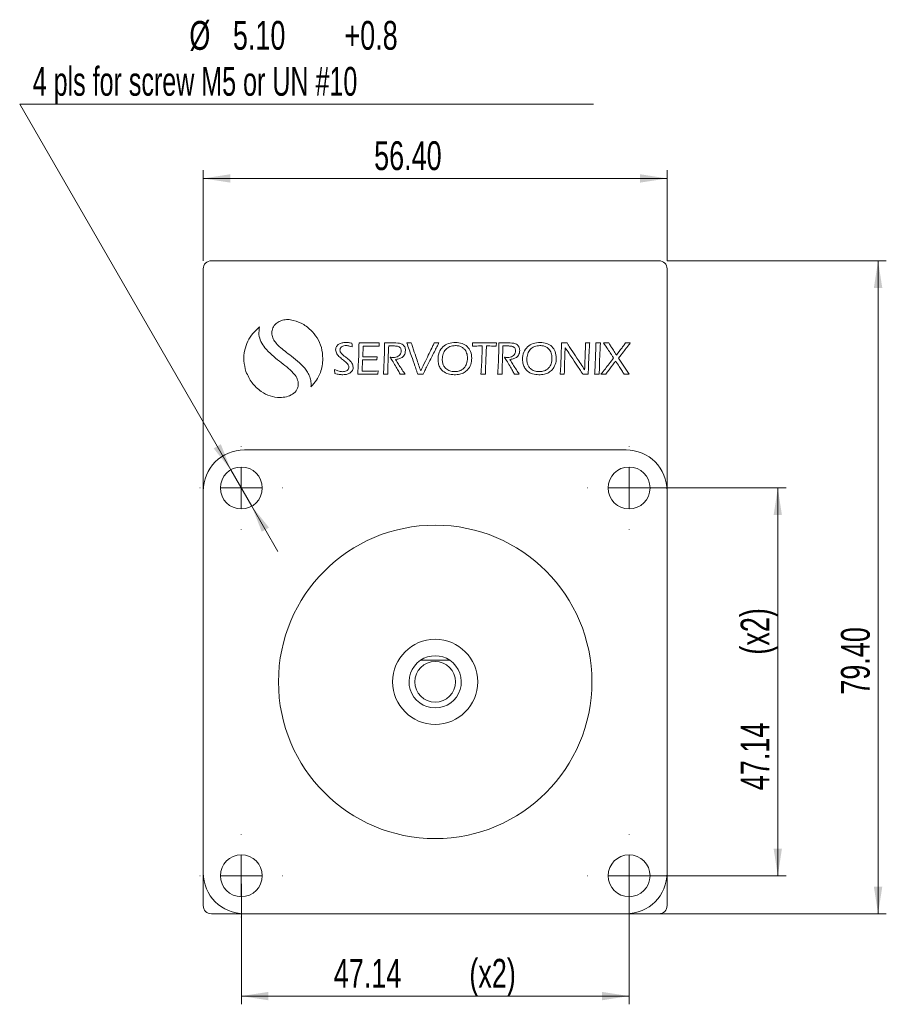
# Model space of a CAD drawing. Header units: millimetres. Extents: x 17 to 386, y 114 to 247.
# Tile 2 of 2: x 280 to 386, y 127 to 247. Entities that reach past the tile are written whole.
import ezdxf

# ---------------------------------------------------------------- set-up
doc = ezdxf.new("R2010")
doc.units = ezdxf.units.MM
doc.styles.add('SLDTEXTSTYLE0', font='TXT', dxfattribs={"width": 0.7})
doc.styles.add('SLDTEXTSTYLE1', font='TXT', dxfattribs={"width": 0.65})
doc.dimstyles.new('SLDDIMSTYLE0', dxfattribs={"dimtxt": 3.506, "dimasz": 3.302, "dimexe": 0, "dimexo": 0.0625, "dimgap": 0.8765, "dimtad": 1, "dimrnd": 1e-09, "dimzin": 12, "dimdsep": 46, "dimtxsty": 'SLDTEXTSTYLE0', "dimsah": 1, "dimcen": 0.09, "dimadec": 0, "dimazin": 3, "dimtfac": 1, "dimtofl": 0, "dimtmove": 0, "dimatfit": 3, "dimfxl": 1, "dimfrac": 2, "dimtolj": 1, "dimtzin": 12, "dimarcsym": 0})
doc.dimstyles.new('SLDDIMSTYLE8', dxfattribs={"dimtxt": 3.506, "dimasz": 3.302, "dimexe": 0, "dimexo": 0.0625, "dimgap": 0.8765, "dimtad": 1, "dimrnd": 1e-09, "dimzin": 4, "dimdsep": 46, "dimtxsty": 'SLDTEXTSTYLE0', "dimsah": 1, "dimcen": 0.09, "dimadec": 0, "dimazin": 1, "dimtfac": 1, "dimtofl": 0, "dimtmove": 0, "dimatfit": 3, "dimfxl": 1, "dimfrac": 2, "dimtolj": 1, "dimtzin": 12, "dimarcsym": 0})
doc.dimstyles.new('SLDDIMSTYLE9', dxfattribs={"dimtxt": 3.506, "dimasz": 3.302, "dimexe": 0, "dimexo": 0.0625, "dimgap": 0.8765, "dimtad": 0, "dimtih": 1, "dimtoh": 1, "dimrnd": 1e-09, "dimzin": 4, "dimdsep": 46, "dimtxsty": 'SLDTEXTSTYLE0', "dimsah": 1, "dimcen": 0, "dimadec": 0, "dimazin": 1, "dimtfac": 1, "dimtmove": 0, "dimatfit": 3, "dimfxl": 1, "dimfrac": 2, "dimtolj": 1, "dimtzin": 12, "dimarcsym": 0})

# ---------------------------------------------------------------- blocks, each defined once
blk = doc.blocks.new('_D_10')
at = {"color": 7, "linetype": 'Continuous', "lineweight": 0}
for p, q in [((358.96, 217.82), (385.6, 217.82)), ((384.6, 217.82), (384.6, 138.42)), ((354.96, 138.42), (385.6, 138.42))]:
    blk.add_line(p, q, dxfattribs=at)
for points in [[(384.6, 217.82), (384.09, 214.52), (385.11, 214.52)], [(384.6, 138.42), (385.11, 141.72), (384.09, 141.72)]]:
    blk.add_solid(points, dxfattribs=at)
at = {"color": 7, "linetype": 'Continuous', "lineweight": 0, "insert": (380.08, 165.06, 18.8), "char_height": 3.506, "attachment_point": 1, "rotation": 90, "style": 'SLDTEXTSTYLE0'}
blk.add_mtext('79.40', dxfattribs=at)
blk = doc.blocks.new('_D_11')
at = {"color": 7, "linetype": 'Continuous', "lineweight": 0}
for p, q in [((302.56, 217.82), (302.56, 228.82)), ((358.96, 217.82), (358.96, 228.82)), ((302.56, 227.82), (358.96, 227.82))]:
    blk.add_line(p, q, dxfattribs=at)
for points in [[(302.56, 227.82), (305.86, 227.31), (305.86, 228.33)], [(358.96, 227.82), (355.66, 228.33), (355.66, 227.31)]]:
    blk.add_solid(points, dxfattribs=at)
at = {"color": 7, "linetype": 'Continuous', "lineweight": 0, "insert": (323.33, 232.34, 18.8), "char_height": 3.506, "attachment_point": 1, "style": 'SLDTEXTSTYLE0'}
blk.add_mtext('56.40', dxfattribs=at)
blk = doc.blocks.new('_D_12')
at = {"color": 7, "linetype": 'Continuous', "lineweight": 0}
for p, q in [((307.19, 142.05), (307.19, 127.42)), ((354.33, 142.05), (354.33, 127.42)), ((307.19, 128.42), (354.33, 128.42))]:
    blk.add_line(p, q, dxfattribs=at)
for points in [[(307.19, 128.42), (310.49, 127.91), (310.49, 128.93)], [(354.33, 128.42), (351.03, 128.93), (351.03, 127.91)]]:
    blk.add_solid(points, dxfattribs=at)
at = {"color": 7, "linetype": 'Continuous', "lineweight": 0, "char_height": 3.506, "attachment_point": 1, "style": 'SLDTEXTSTYLE0'}
for s, insert in [('47.14', (318.43, 132.94, 18.8)), ('(x2)', (334.91, 132.94, 18.8))]:
    blk.add_mtext(s, dxfattribs=dict(at, insert=insert))
blk = doc.blocks.new('_D_13')
at = {"color": 7, "linetype": 'Continuous', "lineweight": 0}
for p, q in [((355.33, 190.19), (373.41, 190.19)), ((372.41, 190.19), (372.41, 143.05)), ((355.33, 143.05), (373.41, 143.05))]:
    blk.add_line(p, q, dxfattribs=at)
for points in [[(372.41, 190.19), (371.9, 186.89), (372.91, 186.89)], [(372.41, 143.05), (372.91, 146.35), (371.9, 146.35)]]:
    blk.add_solid(points, dxfattribs=at)
at = {"color": 7, "linetype": 'Continuous', "lineweight": 0, "char_height": 3.506, "attachment_point": 1, "rotation": 90, "style": 'SLDTEXTSTYLE0'}
for s, insert in [('(x2)', (367.89, 169.93, 18.8)), ('47.14', (367.89, 153.45, 18.8))]:
    blk.add_mtext(s, dxfattribs=dict(at, insert=insert))
blk = doc.blocks.new('_D_14')
at = {"color": 7, "linetype": 'Continuous', "lineweight": 0}
for p, q in [((305.91, 192.4), (280.24, 236.86)), ((280.24, 236.86), (350.02, 236.86)), ((308.46, 187.98), (305.91, 192.4)), ((308.46, 187.98), (311.64, 182.48))]:
    blk.add_line(p, q, dxfattribs=at)
for points in [[(305.91, 192.4), (304.7, 195.51), (303.82, 195)], [(308.46, 187.98), (309.67, 184.87), (310.55, 185.38)]]:
    blk.add_solid(points, dxfattribs=at)
at = {"color": 7, "linetype": 'Continuous', "lineweight": 0, "char_height": 3.506, "attachment_point": 1}
for s, insert, style in [('%%c', (300.87, 246.96, 0.1), 'SLDTEXTSTYLE0'), ('5.10', (306.16, 246.97, 0.1), 'SLDTEXTSTYLE0'), ('+0.8', (319.72, 246.97, 0.1), 'SLDTEXTSTYLE0'), ('4 pls for screw M5 or UN #10', (281.83, 241.38, 0.1), 'SLDTEXTSTYLE1')]:
    blk.add_mtext(s, dxfattribs=dict(at, insert=insert, style=style))
blk = doc.blocks.new('SW_CENTERMARKSYMBOL_0')
at = {"color": 0, "linetype": 'Continuous', "lineweight": 0}
for p, q in [((0, 5), (0, 5.05)), ((0, 0), (0, 2.5)), ((-5, 0), (-5.05, 0)), ((0, 0), (-2.5, 0)), ((0, 0), (0, -2.5)), ((0, 0), (2.5, 0)), ((5, 0), (5.05, 0)), ((0, -5), (0, -5.05))]:
    blk.add_line(p, q, dxfattribs=at)
blk = doc.blocks.new('SW_CENTERMARKSYMBOL_1')
at = {"color": 0, "linetype": 'Continuous', "lineweight": 0}
for p, q in [((0, 5), (0, 5.05)), ((0, 0), (0, 2.5)), ((-5, 0), (-5.05, 0)), ((0, 0), (-2.5, 0)), ((0, 0), (0, -2.5)), ((0, 0), (2.5, 0)), ((5, 0), (5.05, 0)), ((0, -5), (0, -5.05))]:
    blk.add_line(p, q, dxfattribs=at)
blk = doc.blocks.new('SW_CENTERMARKSYMBOL_2')
at = {"color": 0, "linetype": 'Continuous', "lineweight": 0}
for p, q in [((0, 5), (0, 5.05)), ((0, 0), (0, 2.5)), ((-5, 0), (-5.05, 0)), ((0, 0), (-2.5, 0)), ((0, 0), (0, -2.5)), ((0, 0), (2.5, 0)), ((5, 0), (5.05, 0)), ((0, -5), (0, -5.05))]:
    blk.add_line(p, q, dxfattribs=at)
blk = doc.blocks.new('SW_CENTERMARKSYMBOL_3')
at = {"color": 0, "linetype": 'Continuous', "lineweight": 0}
for p, q in [((0, 5), (0, 5.05)), ((0, 0), (0, 2.5)), ((-5, 0), (-5.05, 0)), ((0, 0), (-2.5, 0)), ((0, 0), (0, -2.5)), ((0, 0), (2.5, 0)), ((5, 0), (5.05, 0)), ((0, -5), (0, -5.05))]:
    blk.add_line(p, q, dxfattribs=at)

msp = doc.modelspace()

# ---------------------------------------------------------------- linework, layer by layer
at = {"color": 7, "linetype": 'Continuous', "lineweight": 15}
for p, q in [((302.558, 189.82), (302.558, 216.82)), ((303.558, 217.82), (357.958, 217.82)), ((358.958, 216.82), (358.958, 189.82)), ((323.957, 207.82), (321.494, 207.82)), ((321.956, 206.139), (322.008, 207.444)), ((322.008, 207.444), (323.17, 207.444)), ((325.987, 207.82), (324.607, 207.82)), ((325.103, 207.45), (325.799, 207.45)), ((327.852, 207.82), (327.298, 207.82)), ((331.209, 207.82), (330.639, 207.82)), ((338.2, 207.82), (335.304, 207.82)), ((336.005, 207.45), (336.478, 207.45)), ((336.997, 207.45), (337.39, 207.45)), ((338.183, 207.421), (338.2, 207.82)), ((339.882, 207.82), (338.502, 207.82)), ((338.998, 207.45), (339.694, 207.45)), ((346.786, 207.82), (346.113, 207.82)), ((349.539, 207.82), (349.038, 207.82)), ((350.839, 207.82), (350.287, 207.82)), ((351.854, 207.82), (351.227, 207.82)), ((354.477, 207.82), (353.884, 207.82)), ((323.695, 206.139), (321.956, 206.139)), ((323.672, 205.757), (323.695, 206.139)), ((354.346, 204.018), (353.052, 205.973)), ((321.882, 204.388), (321.939, 205.757)), ((321.939, 205.757), (323.672, 205.757)), ((321.335, 204.018), (323.798, 204.018)), ((322.344, 204.388), (321.882, 204.388)), ((323.798, 204.018), (323.82, 204.417)), ((324.453, 204.018), (325.001, 204.018)), ((326.494, 204.018), (327.087, 204.018)), ((328.633, 204.018), (329.277, 204.018)), ((336.324, 204.018), (336.877, 204.018)), ((338.348, 204.018), (338.895, 204.018)), ((340.389, 204.018), (340.982, 204.018)), ((345.948, 204.018), (346.45, 204.018)), ((348.701, 204.018), (349.369, 204.018)), ((350.144, 204.018), (350.703, 204.018)), ((350.908, 204.018), (351.512, 204.018)), ((353.724, 204.018), (354.346, 204.018)), ((307.558, 194.82), (353.958, 194.82)), ((302.558, 143.42), (302.558, 189.82)), ((358.958, 189.82), (358.958, 143.42)), ((302.558, 139.42), (302.558, 143.42)), ((358.958, 143.42), (358.958, 139.42)), ((307.558, 138.42), (303.558, 138.42)), ((353.958, 138.42), (307.558, 138.42)), ((357.958, 138.42), (353.958, 138.42))]:
    msp.add_line(p, q, dxfattribs=at)
for centre, radius in [((307.188, 190.19), 2.55), ((354.328, 190.19), 2.55), ((330.758, 166.62), 19.05), ((330.758, 166.62), 5.173), ((330.758, 166.62), 2.475), ((307.188, 143.05), 2.55), ((354.328, 143.05), 2.55)]:
    msp.add_circle(centre, radius, dxfattribs=at)
for centre, radius, start, end in [((303.558, 216.82), 1, 90, 180), ((357.958, 216.82), 1, 0, 90), ((307.558, 189.82), 5, 90, 180), ((353.958, 189.82), 5, 0, 90), ((330.758, 166.62), 3.175, 124.23148, 55.76852), ((330.758, 166.62), 3.175, 55.76852, 124.23148), ((307.558, 143.42), 5, 180, 270), ((353.958, 143.42), 5, 270, 0), ((303.558, 139.42), 1, 180, 270), ((357.958, 139.42), 1, 270, 0)]:
    msp.add_arc(centre, radius, start, end, dxfattribs=at)
for points, knots in [([(313.178, 210.644), (312.952, 210.66), (312.52, 210.69), (311.907, 210.513), (311.384, 210.183), (310.975, 209.679), (310.918, 209.248), (310.889, 209.033)], [0, 0, 0, 0, 0.2135402, 0.4098388, 0.5931392, 0.7973641, 1, 1, 1, 1]), ([(309.405, 209.762), (309.117, 209.511), (308.545, 209.013), (307.943, 208.039), (307.549, 206.913), (307.418, 205.633), (307.642, 204.767), (307.754, 204.331)], [0, 0, 0, 0, 0.1887128, 0.3746193, 0.5596673, 0.7781366, 1, 1, 1, 1]), ([(312.708, 204.901), (312.416, 205.134), (311.808, 205.619), (310.885, 206.352), (310.097, 207.137), (309.548, 207.969), (309.262, 208.852), (309.356, 209.453), (309.405, 209.762)], [0, 0, 0, 0, 0.17953364, 0.37404959, 0.56701882, 0.71118684, 0.85111561, 1, 1, 1, 1]), ([(317.099, 205.919), (317.065, 206.373), (316.998, 207.254), (316.447, 208.451), (315.617, 209.472), (314.519, 210.289), (313.619, 210.527), (313.178, 210.644)], [0, 0, 0, 0, 0.2039729, 0.3965234, 0.5827753, 0.7955161, 1, 1, 1, 1]), ([(310.889, 209.033), (310.914, 208.835), (310.965, 208.426), (311.328, 207.878), (311.844, 207.338), (312.516, 206.789), (313.358, 206.156), (314.262, 205.439), (314.913, 204.762), (315.249, 204.253), (315.395, 203.984), (315.514, 203.704), (315.602, 203.411), (315.657, 203.105), (315.677, 202.793), (315.66, 202.585), (315.652, 202.483)], [0, 0, 0, 0, 0.0700313, 0.1443116, 0.2272462, 0.3355972, 0.4514325, 0.6012461, 0.7452373, 0.7816386, 0.8176296, 0.8534438, 0.8894202, 0.9260029, 0.9637303, 1, 1, 1, 1]), ([(319.881, 207.877), (319.732, 207.869), (319.441, 207.852), (319.038, 207.703), (318.779, 207.461), (318.669, 207.203), (318.66, 207.058), (318.655, 206.982)], [0, 0, 0, 0, 0.2633809, 0.5127059, 0.7454553, 0.8662717, 1, 1, 1, 1]), ([(319.179, 206.96), (319.185, 207.018), (319.196, 207.132), (319.292, 207.284), (319.446, 207.407), (319.667, 207.492), (319.839, 207.502), (319.932, 207.507)], [0, 0, 0, 0, 0.1670096, 0.3295018, 0.5019857, 0.7317348, 1, 1, 1, 1]), ([(320.639, 207.792), (320.499, 207.817), (320.248, 207.863), (319.993, 207.873), (319.881, 207.877)], [0, 0, 0, 0, 0.5596412, 1, 1, 1, 1]), ([(319.932, 207.507), (320.074, 207.494), (320.329, 207.47), (320.572, 207.389), (320.679, 207.353)], [0, 0, 0, 0, 0.5573773, 1, 1, 1, 1]), ([(320.679, 207.353), (320.678, 207.359), (320.676, 207.373), (320.672, 207.409), (320.664, 207.489), (320.654, 207.604), (320.645, 207.71), (320.64, 207.771), (320.639, 207.787), (320.639, 207.792)], [0, 0, 0, 0, 0.0385054, 0.0967558, 0.246411, 0.5854562, 0.8873917, 0.9694878, 1, 1, 1, 1]), ([(321.494, 207.82), (321.481, 207.067), (321.457, 205.798), (321.37, 204.532), (321.335, 204.018)], [0, 0, 0, 0, 0.5939901, 1, 1, 1, 1]), ([(323.17, 207.444), (323.317, 207.445), (323.572, 207.446), (323.827, 207.433), (323.934, 207.427)], [0, 0, 0, 0, 0.5765237, 1, 1, 1, 1]), ([(323.934, 207.427), (323.935, 207.44), (323.936, 207.472), (323.94, 207.549), (323.945, 207.652), (323.951, 207.747), (323.954, 207.801), (323.957, 207.816), (323.957, 207.82)], [0, 0, 0, 0, 0.0979603, 0.2471555, 0.5841418, 0.8851417, 0.9680366, 1, 1, 1, 1]), ([(324.607, 207.82), (324.605, 207.65), (324.601, 207.225), (324.581, 206.512), (324.551, 205.646), (324.519, 204.802), (324.473, 204.249), (324.453, 204.018)], [0, 0, 0, 0, 0.1346411, 0.3344691, 0.5625611, 0.8174582, 1, 1, 1, 1]), ([(325.001, 204.018), (325, 204.211), (324.999, 204.696), (325.024, 205.48), (325.058, 206.431), (325.087, 207.09), (325.103, 207.45)], [0, 0, 0, 0, 0.16874037, 0.42398224, 0.68526147, 1, 1, 1, 1]), ([(325.799, 207.45), (325.874, 207.45), (326.042, 207.449), (326.258, 207.411), (326.426, 207.324), (326.534, 207.218), (326.608, 207.064), (326.616, 206.945), (326.62, 206.88)], [0, 0, 0, 0, 0.1982736, 0.4405831, 0.5641327, 0.6903314, 0.8298491, 1, 1, 1, 1]), ([(326.854, 207.592), (326.785, 207.64), (326.648, 207.735), (326.349, 207.815), (326.127, 207.818), (325.987, 207.82)], [0, 0, 0, 0, 0.2738322, 0.5396476, 1, 1, 1, 1]), ([(327.139, 206.931), (327.124, 207.072), (327.099, 207.325), (326.929, 207.511), (326.854, 207.592)], [0, 0, 0, 0, 0.559333, 1, 1, 1, 1]), ([(327.298, 207.82), (327.492, 207.287), (327.828, 206.36), (328.232, 205.218), (328.488, 204.486), (328.594, 204.145), (328.633, 204.018)], [0, 0, 0, 0, 0.4224673, 0.7341075, 0.9012347, 1, 1, 1, 1]), ([(328.992, 204.434), (328.823, 204.926), (328.532, 205.773), (328.184, 206.804), (327.97, 207.439), (327.882, 207.722), (327.852, 207.82)], [0, 0, 0, 0, 0.4368492, 0.751698, 0.9134968, 1, 1, 1, 1]), ([(330.639, 207.82), (330.573, 207.676), (330.378, 207.251), (330.018, 206.519), (329.536, 205.534), (329.187, 204.828), (328.992, 204.434)], [0, 0, 0, 0, 0.1267594, 0.3726943, 0.6495511, 1, 1, 1, 1]), ([(329.277, 204.018), (329.33, 204.127), (329.469, 204.415), (329.723, 204.919), (330.039, 205.546), (330.386, 206.227), (330.719, 206.877), (330.992, 207.408), (331.15, 207.707), (331.209, 207.82)], [0, 0, 0, 0, 0.0856745, 0.2248294, 0.3965876, 0.5800696, 0.7621099, 0.9100882, 1, 1, 1, 1]), ([(333.24, 207.877), (332.944, 207.855), (332.385, 207.813), (331.653, 207.391), (331.184, 206.688), (331.071, 205.923), (331.141, 205.255), (331.351, 204.758), (331.731, 204.325), (332.327, 204.01), (332.82, 203.974), (333.074, 203.955)], [0, 0, 0, 0, 0.1377917, 0.2603269, 0.3820448, 0.5212617, 0.6142338, 0.6948258, 0.7696071, 0.8813141, 1, 1, 1, 1]), ([(333.217, 207.501), (332.987, 207.481), (332.551, 207.441), (332.006, 207.062), (331.681, 206.497), (331.598, 205.903), (331.65, 205.385), (331.802, 204.994), (332.081, 204.647), (332.527, 204.384), (332.904, 204.353), (333.097, 204.337)], [0, 0, 0, 0, 0.1381142, 0.2610053, 0.3850585, 0.5230476, 0.6167602, 0.6983085, 0.7733113, 0.8834585, 1, 1, 1, 1]), ([(333.074, 203.955), (333.3, 203.967), (333.719, 203.989), (334.279, 204.2), (334.774, 204.579), (335.126, 205.198), (335.233, 205.988), (335.12, 206.772), (334.696, 207.419), (334.026, 207.817), (333.512, 207.856), (333.24, 207.877)], [0, 0, 0, 0, 0.1060284, 0.1962138, 0.2773349, 0.394985, 0.520226, 0.64744, 0.7596511, 0.8726835, 1, 1, 1, 1]), ([(333.097, 204.337), (333.256, 204.346), (333.556, 204.362), (333.964, 204.516), (334.343, 204.808), (334.624, 205.315), (334.704, 205.957), (334.625, 206.586), (334.362, 207.051), (334.014, 207.326), (333.639, 207.476), (333.363, 207.493), (333.217, 207.501)], [0, 0, 0, 0, 0.0961523, 0.1809519, 0.2600955, 0.3810778, 0.5204264, 0.6467488, 0.7594318, 0.8334748, 0.9120195, 1, 1, 1, 1]), ([(335.304, 207.82), (335.301, 207.725), (335.297, 207.594), (335.289, 207.463), (335.287, 207.427)], [0, 0, 0, 0, 0.7276809, 1, 1, 1, 1]), ([(335.287, 207.427), (335.412, 207.434), (335.651, 207.448), (335.891, 207.449), (336.005, 207.45)], [0, 0, 0, 0, 0.5250333, 1, 1, 1, 1]), ([(336.478, 207.45), (336.466, 207.041), (336.445, 206.291), (336.402, 205.147), (336.351, 204.412), (336.324, 204.018)], [0, 0, 0, 0, 0.3574637, 0.6546509, 1, 1, 1, 1]), ([(336.877, 204.018), (336.877, 204.193), (336.876, 204.607), (336.898, 205.28), (336.928, 206.059), (336.961, 206.789), (336.986, 207.26), (336.997, 207.45)], [0, 0, 0, 0, 0.153263, 0.3610869, 0.5884402, 0.8337469, 1, 1, 1, 1]), ([(337.39, 207.45), (337.533, 207.45), (337.797, 207.451), (338.061, 207.431), (338.183, 207.421)], [0, 0, 0, 0, 0.5391114, 1, 1, 1, 1]), ([(338.502, 207.82), (338.5, 207.65), (338.495, 207.225), (338.476, 206.512), (338.446, 205.646), (338.413, 204.802), (338.367, 204.249), (338.348, 204.018)], [0, 0, 0, 0, 0.1346413, 0.3344694, 0.5625613, 0.8174581, 1, 1, 1, 1]), ([(338.895, 204.018), (338.895, 204.211), (338.894, 204.696), (338.919, 205.48), (338.953, 206.431), (338.982, 207.09), (338.998, 207.45)], [0, 0, 0, 0, 0.1687409, 0.4239829, 0.6852619, 1, 1, 1, 1]), ([(339.694, 207.45), (339.769, 207.45), (339.937, 207.449), (340.153, 207.411), (340.321, 207.324), (340.429, 207.218), (340.503, 207.064), (340.51, 206.945), (340.514, 206.88)], [0, 0, 0, 0, 0.1982139, 0.4405463, 0.5641175, 0.690333, 0.8298552, 1, 1, 1, 1]), ([(340.748, 207.592), (340.679, 207.64), (340.543, 207.735), (340.244, 207.815), (340.022, 207.818), (339.882, 207.82)], [0, 0, 0, 0, 0.2738475, 0.5396593, 1, 1, 1, 1]), ([(341.033, 206.931), (341.019, 207.072), (340.994, 207.325), (340.823, 207.511), (340.748, 207.592)], [0, 0, 0, 0, 0.5593564, 1, 1, 1, 1]), ([(343.519, 207.877), (343.223, 207.855), (342.665, 207.813), (341.932, 207.391), (341.464, 206.688), (341.35, 205.923), (341.421, 205.255), (341.63, 204.758), (342.011, 204.325), (342.606, 204.01), (343.1, 203.974), (343.354, 203.955)], [0, 0, 0, 0, 0.1377862, 0.2603214, 0.3820411, 0.5212594, 0.6142322, 0.6948235, 0.769603, 0.8813084, 1, 1, 1, 1]), ([(343.496, 207.501), (343.266, 207.481), (342.831, 207.441), (342.285, 207.062), (341.961, 206.497), (341.878, 205.903), (341.929, 205.385), (342.082, 204.994), (342.36, 204.647), (342.806, 204.384), (343.183, 204.353), (343.377, 204.337)], [0, 0, 0, 0, 0.1381082, 0.2609954, 0.3850498, 0.5230444, 0.6167605, 0.6983078, 0.7733051, 0.8834448, 1, 1, 1, 1]), ([(343.354, 203.955), (343.58, 203.967), (343.998, 203.989), (344.559, 204.2), (345.053, 204.579), (345.405, 205.198), (345.512, 205.988), (345.399, 206.772), (344.975, 207.419), (344.306, 207.817), (343.791, 207.856), (343.519, 207.877)], [0, 0, 0, 0, 0.1060325, 0.1962168, 0.2773352, 0.3949855, 0.5202332, 0.6474548, 0.7596705, 0.8726996, 1, 1, 1, 1]), ([(343.377, 204.337), (343.536, 204.346), (343.835, 204.362), (344.244, 204.516), (344.622, 204.808), (344.903, 205.315), (344.983, 205.957), (344.904, 206.586), (344.641, 207.051), (344.293, 207.326), (343.918, 207.476), (343.642, 207.493), (343.496, 207.501)], [0, 0, 0, 0, 0.0961515, 0.1809523, 0.2600974, 0.3810794, 0.5204245, 0.6467432, 0.759424, 0.8334673, 0.9120144, 1, 1, 1, 1]), ([(346.113, 207.82), (346.11, 207.65), (346.102, 207.227), (346.078, 206.515), (346.044, 205.65), (346.008, 204.804), (345.966, 204.25), (345.948, 204.018)], [0, 0, 0, 0, 0.1339574, 0.3334361, 0.5615003, 0.816753, 1, 1, 1, 1]), ([(346.45, 204.018), (346.462, 204.465), (346.484, 205.245), (346.516, 206.208), (346.539, 206.837), (346.557, 207.132), (346.563, 207.245)], [0, 0, 0, 0, 0.4152544, 0.7253014, 0.8951119, 1, 1, 1, 1]), ([(346.563, 207.245), (346.871, 206.787), (347.404, 205.994), (348.051, 205.021), (348.458, 204.405), (348.637, 204.121), (348.701, 204.018)], [0, 0, 0, 0, 0.42755629, 0.74033966, 0.90558668, 1, 1, 1, 1]), ([(348.924, 204.559), (348.609, 205.034), (348.069, 205.851), (347.416, 206.845), (347.016, 207.455), (346.845, 207.727), (346.786, 207.82)], [0, 0, 0, 0, 0.43824077, 0.75340125, 0.91468577, 1, 1, 1, 1]), ([(349.038, 207.82), (349.035, 207.684), (349.027, 207.28), (349.001, 206.575), (348.966, 205.625), (348.939, 204.941), (348.924, 204.559)], [0, 0, 0, 0, 0.1255747, 0.371252, 0.6485489, 1, 1, 1, 1]), ([(349.369, 204.018), (349.372, 204.245), (349.378, 204.747), (349.41, 205.53), (349.45, 206.38), (349.491, 207.146), (349.526, 207.63), (349.539, 207.82)], [0, 0, 0, 0, 0.17921503, 0.39516887, 0.61810519, 0.84928971, 1, 1, 1, 1]), ([(350.287, 207.82), (350.286, 207.619), (350.286, 207.149), (350.258, 206.388), (350.227, 205.614), (350.194, 204.934), (350.168, 204.427), (350.151, 204.134), (350.144, 204.018)], [0, 0, 0, 0, 0.1587033, 0.3708248, 0.6001242, 0.7686981, 0.9078613, 1, 1, 1, 1]), ([(350.703, 204.018), (350.715, 204.728), (350.737, 205.996), (350.808, 207.263), (350.839, 207.82)], [0, 0, 0, 0, 0.5598174, 1, 1, 1, 1]), ([(351.227, 207.82), (351.399, 207.565), (351.697, 207.121), (352.063, 206.574), (352.299, 206.222), (352.407, 206.058), (352.447, 205.996)], [0, 0, 0, 0, 0.4203076, 0.7314861, 0.8994272, 1, 1, 1, 1]), ([(352.795, 206.338), (352.723, 206.451), (352.545, 206.731), (352.284, 207.134), (352.039, 207.514), (351.908, 207.731), (351.854, 207.82)], [0, 0, 0, 0, 0.2289364, 0.5663237, 0.8220012, 1, 1, 1, 1]), ([(353.884, 207.82), (353.836, 207.75), (353.702, 207.554), (353.337, 207.061), (353.02, 206.639), (352.795, 206.338)], [0, 0, 0, 0, 0.1389808, 0.3876115, 1, 1, 1, 1]), ([(353.052, 205.973), (353.25, 206.229), (353.596, 206.676), (354.022, 207.227), (354.299, 207.587), (354.428, 207.756), (354.477, 207.82)], [0, 0, 0, 0, 0.4161656, 0.7264244, 0.8959024, 1, 1, 1, 1]), ([(315.652, 202.483), (315.887, 202.743), (316.359, 203.266), (316.794, 204.16), (317.052, 205.054), (317.083, 205.628), (317.099, 205.919)], [0, 0, 0, 0, 0.2739935, 0.550421, 0.7719917, 1, 1, 1, 1]), ([(318.655, 206.982), (318.69, 206.816), (318.763, 206.468), (319.166, 206.079), (319.628, 205.705), (320.017, 205.399), (320.233, 205.094), (320.253, 204.956), (320.263, 204.89)], [0, 0, 0, 0, 0.1836989, 0.3843392, 0.5965752, 0.847913, 0.9279644, 1, 1, 1, 1]), ([(320.782, 204.867), (320.749, 205.041), (320.681, 205.396), (320.276, 205.787), (319.811, 206.145), (319.42, 206.44), (319.207, 206.748), (319.188, 206.891), (319.179, 206.96)], [0, 0, 0, 0, 0.1905869, 0.3892669, 0.5969571, 0.8437532, 0.9244039, 1, 1, 1, 1]), ([(325.656, 206.053), (325.586, 206.057), (325.462, 206.065), (325.339, 206.084), (325.286, 206.093)], [0, 0, 0, 0, 0.5637536, 1, 1, 1, 1]), ([(325.286, 206.093), (325.297, 206.074), (325.327, 206.022), (325.412, 205.884), (325.612, 205.553), (325.908, 205.059), (326.235, 204.511), (326.418, 204.164), (326.494, 204.018)], [0, 0, 0, 0, 0.027921, 0.0750195, 0.2022177, 0.5105335, 0.7940229, 1, 1, 1, 1]), ([(326.62, 206.88), (326.612, 206.784), (326.598, 206.603), (326.467, 206.366), (326.26, 206.188), (325.981, 206.073), (325.767, 206.06), (325.656, 206.053)], [0, 0, 0, 0, 0.20055254, 0.37849686, 0.55212633, 0.76696543, 1, 1, 1, 1]), ([(325.936, 205.819), (326.032, 205.828), (326.271, 205.851), (326.578, 205.958), (326.832, 206.134), (327.001, 206.335), (327.119, 206.608), (327.132, 206.817), (327.139, 206.931)], [0, 0, 0, 0, 0.1587718, 0.3918838, 0.521683, 0.6600393, 0.8148559, 1, 1, 1, 1]), ([(339.551, 206.053), (339.481, 206.057), (339.357, 206.065), (339.234, 206.084), (339.18, 206.093)], [0, 0, 0, 0, 0.5641518, 1, 1, 1, 1]), ([(339.18, 206.093), (339.192, 206.074), (339.222, 206.022), (339.306, 205.884), (339.507, 205.553), (339.803, 205.059), (340.13, 204.511), (340.312, 204.164), (340.389, 204.018)], [0, 0, 0, 0, 0.02793, 0.0750334, 0.2022366, 0.5105508, 0.794032, 1, 1, 1, 1]), ([(340.514, 206.88), (340.507, 206.784), (340.493, 206.603), (340.362, 206.366), (340.155, 206.188), (339.876, 206.073), (339.662, 206.06), (339.551, 206.053)], [0, 0, 0, 0, 0.2005609, 0.3785242, 0.5521768, 0.7670211, 1, 1, 1, 1]), ([(339.83, 205.819), (339.927, 205.828), (340.166, 205.851), (340.473, 205.958), (340.727, 206.134), (340.895, 206.335), (341.014, 206.608), (341.026, 206.817), (341.033, 206.931)], [0, 0, 0, 0, 0.15877012, 0.39188207, 0.52168195, 0.66003888, 0.81485573, 1, 1, 1, 1]), ([(352.447, 205.996), (352.265, 205.758), (351.933, 205.322), (351.423, 204.661), (351.088, 204.242), (350.908, 204.018)], [0, 0, 0, 0, 0.3584741, 0.6559031, 1, 1, 1, 1]), ([(314.117, 202.951), (314.067, 203.174), (313.965, 203.627), (313.434, 204.28), (312.983, 204.666), (312.708, 204.901)], [0, 0, 0, 0, 0.2746093, 0.5589013, 1, 1, 1, 1]), ([(320.263, 204.89), (320.255, 204.822), (320.242, 204.69), (320.122, 204.529), (319.888, 204.366), (319.667, 204.343), (319.51, 204.326)], [0, 0, 0, 0, 0.1951792, 0.3744945, 0.5569856, 1, 1, 1, 1]), ([(319.533, 203.955), (319.642, 203.961), (319.894, 203.974), (320.288, 204.081), (320.607, 204.306), (320.762, 204.6), (320.775, 204.774), (320.782, 204.867)], [0, 0, 0, 0, 0.18873639, 0.43885012, 0.69972684, 0.83916462, 1, 1, 1, 1]), ([(327.087, 204.018), (327.062, 204.057), (326.979, 204.184), (326.774, 204.502), (326.486, 204.95), (326.183, 205.422), (326.006, 205.706), (325.936, 205.819)], [0, 0, 0, 0, 0.065442, 0.2127378, 0.5306641, 0.8131177, 1, 1, 1, 1]), ([(340.982, 204.018), (340.957, 204.057), (340.874, 204.184), (340.669, 204.502), (340.381, 204.95), (340.078, 205.422), (339.901, 205.706), (339.83, 205.819)], [0, 0, 0, 0, 0.0654166, 0.2126987, 0.5306231, 0.8130915, 1, 1, 1, 1]), ([(351.512, 204.018), (351.569, 204.098), (351.723, 204.313), (352.122, 204.848), (352.463, 205.304), (352.704, 205.625)], [0, 0, 0, 0, 0.1469014, 0.3973153, 1, 1, 1, 1]), ([(352.704, 205.625), (352.845, 205.406), (353.093, 205.021), (353.437, 204.487), (353.632, 204.169), (353.724, 204.018)], [0, 0, 0, 0, 0.411865, 0.7211592, 1, 1, 1, 1]), ([(307.754, 204.331), (307.971, 203.866), (308.408, 202.927), (309.483, 201.939), (310.665, 201.296), (311.473, 201.214), (311.875, 201.173)], [0, 0, 0, 0, 0.2781731, 0.56087953, 0.78097928, 1, 1, 1, 1]), ([(319.51, 204.326), (319.317, 204.345), (318.973, 204.381), (318.657, 204.521), (318.519, 204.582)], [0, 0, 0, 0, 0.5605219, 1, 1, 1, 1]), ([(318.519, 204.582), (318.523, 204.519), (318.536, 204.363), (318.55, 204.208), (318.558, 204.115)], [0, 0, 0, 0, 0.4035925, 1, 1, 1, 1]), ([(318.558, 204.115), (318.738, 204.067), (319.058, 203.982), (319.388, 203.963), (319.533, 203.955)], [0, 0, 0, 0, 0.5609101, 1, 1, 1, 1]), ([(323.82, 204.417), (323.557, 204.405), (323.065, 204.382), (322.572, 204.387), (322.344, 204.388)], [0, 0, 0, 0, 0.5364215, 1, 1, 1, 1]), ([(311.875, 201.173), (312.144, 201.194), (312.684, 201.236), (313.431, 201.552), (313.92, 202.027), (314.117, 202.531), (314.117, 202.807), (314.117, 202.951)], [0, 0, 0, 0, 0.2510566, 0.5042001, 0.744108, 0.8663301, 1, 1, 1, 1]), ([(328.972, 169.245), (329.2, 169.245), (329.707, 169.245), (330.584, 169.245), (331.601, 169.245), (332.214, 169.245), (332.544, 169.245)], [0, 0, 0, 0, 0.20448596, 0.45547597, 0.70650413, 1, 1, 1, 1])]:
    msp.add_open_spline(points, degree=3, knots=knots, dxfattribs=at)

# ---------------------------------------------------------------- block references
at = {"color": 7, "linetype": 'Continuous', "lineweight": 0}
for name, p in [('SW_CENTERMARKSYMBOL_1', (307.188, 190.19)), ('SW_CENTERMARKSYMBOL_2', (354.328, 190.19)), ('SW_CENTERMARKSYMBOL_0', (307.188, 143.05)), ('SW_CENTERMARKSYMBOL_3', (354.328, 143.05))]:
    msp.add_blockref(name, p, dxfattribs=at)

# ---------------------------------------------------------------- dimensions: what is measured, and where the dimension line sits
dim = msp.add_diameter_dim_2p(p1=(305.913, 192.399), p2=(308.463, 187.982), text='<>+0.8\\P4 pls for screw M5 or UN #10', dimstyle='SLDDIMSTYLE9', dxfattribs=at)
dim.commit()
dim.dimension.update_dxf_attribs({"geometry": '_D_14', "text_midpoint": (315.924, 242.444), "dimtype": 163})
dim = msp.add_linear_dim(base=(358.958, 227.82), p1=(302.558, 216.82), p2=(358.958, 216.82), dimstyle='SLDDIMSTYLE8', dxfattribs=at)
dim.commit()
dim.dimension.update_dxf_attribs({"geometry": '_D_11', "text_midpoint": (331.57, 227.82), "dimtype": 160})
dim = msp.add_linear_dim(base=(384.601, 138.42), p1=(357.958, 217.82), p2=(353.958, 138.42), angle=90, dimstyle='SLDDIMSTYLE8', dxfattribs=at)
dim.commit()
dim.dimension.update_dxf_attribs({"geometry": '_D_10', "text_midpoint": (384.601, 173.298), "dimtype": 160})
dim = msp.add_linear_dim(base=(372.406, 143.05), p1=(354.328, 190.19), p2=(354.328, 143.05), angle=90, text='<>(x2)', dimstyle='SLDDIMSTYLE0', dxfattribs=at)
dim.commit()
dim.dimension.update_dxf_attribs({"geometry": '_D_13', "text_midpoint": (372.406, 166.588), "dimtype": 160})
dim = msp.add_linear_dim(base=(354.328, 128.42), p1=(307.188, 143.05), p2=(354.328, 143.05), text='<>(x2)', dimstyle='SLDDIMSTYLE0', dxfattribs=at)
dim.commit()
dim.dimension.update_dxf_attribs({"geometry": '_D_12', "text_midpoint": (331.57, 128.42), "dimtype": 160})

doc.saveas('drawing.dxf')
